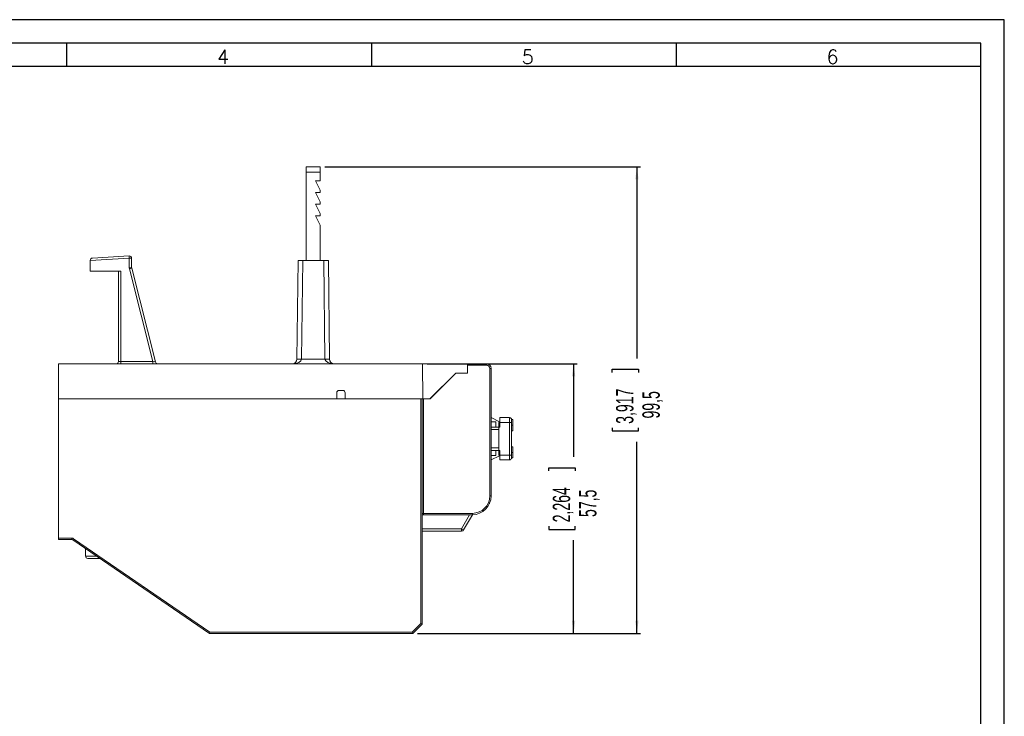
# Model space of a CAD drawing. Header units: millimetres. Extents: x 0 to 420, y 0 to 297.
# Tile 18 of 18: x 210 to 420, y 148 to 297. Entities that reach past the tile are written whole.
import ezdxf

# ---------------------------------------------------------------- set-up
doc = ezdxf.new("R2010")
doc.units = ezdxf.units.MM
doc.layers.add('FORMATO', color=7, linetype='Continuous')
doc.styles.add('SLDTEXTSTYLE0', font='ROMANS')
doc.styles.add('SLDTEXTSTYLE1', font='TXT', dxfattribs={"width": 0.605})
doc.styles.add('SLDTEXTSTYLE2', font='TXT', dxfattribs={"width": 0.569583})
doc.dimstyles.new('SLDDIMSTYLE0', dxfattribs={"dimtxt": 3.595646, "dimasz": 2.7, "dimexe": 0, "dimexo": 0.0625, "dimgap": 0.898912, "dimtad": 0, "dimrnd": 1e-09, "dimzin": 12, "dimdsep": 46, "dimtxsty": 'SLDTEXTSTYLE1', "dimsah": 1, "dimcen": 0.09, "dimadec": 0, "dimazin": 3, "dimtfac": 1, "dimtdec": 3, "dimtofl": 0, "dimtmove": 0, "dimatfit": 3, "dimfxl": 0, "dimfrac": 2, "dimtolj": 1, "dimtzin": 12, "dimarcsym": 0})

# ---------------------------------------------------------------- blocks, each defined once
blk = doc.blocks.new('SW_NOTE_0')
at = {"color": 0, "linetype": 'Continuous', "lineweight": 0, "attachment_point": 1, "rotation": 90}
for s, insert, char_height, style in [('Sujeito a alteração sem aviso prévio. As informações contidas são valores de referência.                                                           Los valores demostrados pueden ser cambiados sin aviso previo. La información és de referencia solamente.', (-1.71, 0), 1.32292, 'SLDTEXTSTYLE2'), ('The values shown are subject to change without prior notice. The information is for reference only.', (0.06, 0), 1.3229, 'SLDTEXTSTYLE1')]:
    blk.add_mtext(s, dxfattribs=dict(at, insert=insert, char_height=char_height, style=style))
blk = doc.blocks.new('_D_3')
at = {"layer": 'FORMATO'}
for p, q in [((296.91, 223.67), (328.89, 223.67)), ((328.14, 223.67), (328.14, 203.81)), ((322.88, 200.82), (322.88, 201.5)), ((322.88, 201.5), (328.47, 201.5)), ((328.47, 201.5), (328.47, 200.82)), ((322.88, 189.01), (322.88, 188.33)), ((328.47, 188.33), (328.47, 189.01)), ((322.88, 188.33), (328.47, 188.33)), ((328.14, 166.17), (328.14, 186.03)), ((294.84, 166.17), (328.89, 166.17))]:
    blk.add_line(p, q, dxfattribs=at)
for points in [[(328.14, 223.67), (327.79, 220.97), (328.49, 220.97)], [(328.14, 166.17), (328.49, 168.87), (327.79, 168.87)]]:
    blk.add_solid(points, dxfattribs=at)
at = {"layer": 'FORMATO', "char_height": 3.704, "attachment_point": 1, "rotation": 90, "style": 'SLDTEXTSTYLE1'}
for s, insert in [('2,264', (323.7, 189.85)), ('57,5', (329.31, 190.98))]:
    blk.add_mtext(s, dxfattribs=dict(at, insert=insert))
blk = doc.blocks.new('_D_4')
at = {"layer": 'FORMATO'}
for p, q in [((275.11, 265.67), (342.39, 265.67)), ((341.64, 265.67), (341.64, 224.81)), ((336.38, 221.82), (336.38, 222.5)), ((336.38, 222.5), (341.97, 222.5)), ((341.97, 222.5), (341.97, 221.82)), ((336.38, 210.01), (336.38, 209.33)), ((341.97, 209.33), (341.97, 210.01)), ((336.38, 209.33), (341.97, 209.33)), ((341.64, 166.17), (341.64, 207.03)), ((294.84, 166.17), (342.39, 166.17))]:
    blk.add_line(p, q, dxfattribs=at)
for points in [[(341.64, 265.67), (341.29, 262.97), (341.99, 262.97)], [(341.64, 166.17), (341.99, 168.87), (341.29, 168.87)]]:
    blk.add_solid(points, dxfattribs=at)
at = {"layer": 'FORMATO', "char_height": 3.704, "attachment_point": 1, "rotation": 90, "style": 'SLDTEXTSTYLE1'}
for s, insert in [('3,917', (337.2, 210.85)), ('99,5', (342.81, 211.98))]:
    blk.add_mtext(s, dxfattribs=dict(at, insert=insert))

msp = doc.modelspace()

# ---------------------------------------------------------------- linework, layer by layer
at = {"color": 7, "linetype": 'Continuous', "lineweight": 15}
for p, q in [((271.11, 265.667), (274.11, 265.667)), ((271.11, 264.467), (271.11, 265.667)), ((274.11, 265.667), (274.11, 264.467)), ((274.11, 264.467), (271.11, 264.467)), ((271.11, 264.467), (271.11, 245.667)), ((274.11, 262.667), (273.11, 262.667)), ((273.11, 262.667), (274.11, 260.667)), ((274.11, 264.467), (274.11, 262.667)), ((274.11, 260.667), (274.11, 260.167)), ((274.11, 260.167), (273.11, 260.167)), ((273.11, 260.167), (274.11, 258.167)), ((274.11, 257.667), (273.11, 257.667)), ((273.11, 257.667), (274.11, 255.667)), ((274.11, 258.167), (274.11, 257.667)), ((274.11, 255.167), (273.11, 255.167)), ((273.11, 255.167), (274.11, 253.167)), ((274.11, 255.667), (274.11, 255.167)), ((274.11, 253.167), (274.11, 245.667)), ((233.364, 246.132), (225.06, 245.671)), ((225.532, 246.193), (233.336, 246.627)), ((233.381, 244.129), (233.364, 246.132)), ((233.864, 246.132), (233.881, 244.129)), ((225.06, 245.671), (225.06, 245.694)), ((225.06, 243.367), (225.06, 245.671)), ((238.419, 224.163), (233.412, 243.891)), ((233.897, 244.01), (238.964, 224.044)), ((269.121, 224.656), (269.36, 245.667)), ((269.36, 245.667), (270.36, 245.667)), ((270.36, 245.667), (270.121, 224.656)), ((274.86, 245.667), (270.36, 245.667)), ((275.099, 224.656), (274.86, 245.667)), ((274.86, 245.667), (275.86, 245.667)), ((275.86, 245.667), (276.098, 224.656)), ((225.06, 243.367), (231.56, 243.367)), ((231.06, 224.167), (231.06, 243.367)), ((231.56, 243.367), (231.56, 224.163)), ((218.244, 216.167), (218.31, 223.667)), ((295.91, 223.667), (218.31, 223.667)), ((231.56, 223.667), (231.56, 224.163)), ((231.56, 224.163), (238.419, 224.163)), ((238.419, 224.163), (238.419, 223.667)), ((270.121, 224.656), (275.099, 224.656)), ((295.975, 216.167), (295.91, 223.667)), ((305.51, 223.667), (295.91, 223.667)), ((305.544, 223.667), (305.51, 223.667)), ((305.51, 221.667), (305.51, 223.667)), ((305.51, 222.967), (305.544, 222.967)), ((305.544, 223.667), (309.544, 223.667)), ((305.544, 223.367), (305.544, 223.667)), ((305.544, 221.667), (305.544, 223.367)), ((309.544, 223.367), (305.544, 223.367)), ((309.544, 223.367), (309.544, 223.667)), ((310.244, 195.467), (310.244, 222.667)), ((310.244, 222.667), (310.544, 222.667)), ((310.544, 222.667), (310.544, 195.467)), ((303.01, 221.667), (297.51, 216.167)), ((297.544, 216.167), (303.044, 221.667)), ((303.044, 221.667), (303.01, 221.667)), ((303.044, 221.667), (305.544, 221.667)), ((277.61, 217.467), (277.61, 216.167)), ((278.91, 217.967), (278.11, 217.967)), ((279.41, 217.467), (279.41, 216.167)), ((277.61, 216.167), (218.244, 216.167)), ((218.244, 186.467), (218.244, 216.167)), ((277.61, 216.167), (279.41, 216.167)), ((295.975, 216.167), (279.41, 216.167)), ((295.544, 168.291), (295.544, 216.167)), ((295.844, 216.167), (295.844, 168.167)), ((295.975, 216.167), (296.087, 216.167)), ((297.51, 216.167), (296.087, 216.167)), ((296.144, 216.167), (296.144, 191.767)), ((297.51, 216.167), (297.544, 216.167)), ((312.323, 211.277), (310.544, 212.167)), ((312.394, 212.167), (314.494, 212.167)), ((312.394, 211.167), (312.394, 212.167)), ((314.494, 212.167), (314.494, 211.167)), ((310.544, 211.267), (311.544, 211.267)), ((310.544, 210.167), (312.194, 210.167)), ((311.544, 211.267), (311.544, 210.167)), ((312.194, 211.167), (312.394, 211.167)), ((312.194, 210.167), (312.194, 211.167)), ((312.394, 210.167), (312.194, 210.167)), ((312.194, 210.167), (312.194, 205.167)), ((312.394, 211.167), (312.394, 210.167)), ((314.494, 211.167), (312.394, 211.167)), ((314.494, 204.167), (314.494, 211.167)), ((314.894, 211.167), (314.494, 211.167)), ((314.894, 211.167), (314.894, 211.767)), ((315.144, 211.767), (314.894, 211.767)), ((314.894, 211.167), (314.894, 204.167)), ((315.144, 210.567), (314.894, 210.567)), ((315.144, 211.767), (315.144, 210.567)), ((315.144, 209.367), (315.144, 210.567)), ((312.194, 209.629), (310.544, 209.629)), ((315.144, 209.367), (314.894, 209.367)), ((315.144, 209.352), (314.894, 209.352)), ((315.144, 205.967), (314.894, 205.967)), ((315.144, 204.767), (315.144, 205.967)), ((310.544, 205.705), (312.194, 205.705)), ((310.544, 205.167), (312.194, 205.167)), ((310.544, 204.067), (311.544, 204.067)), ((310.544, 203.167), (312.323, 204.057)), ((311.544, 205.167), (311.544, 204.067)), ((312.194, 205.167), (312.394, 205.167)), ((312.194, 204.167), (312.194, 205.167)), ((312.394, 204.167), (312.194, 204.167)), ((312.394, 205.167), (312.394, 204.167)), ((312.394, 204.167), (314.494, 204.167)), ((312.394, 203.167), (312.394, 204.167)), ((314.494, 204.167), (314.494, 203.167)), ((314.494, 204.167), (314.894, 204.167)), ((315.144, 204.767), (314.894, 204.767)), ((314.894, 203.567), (314.894, 204.167)), ((315.144, 204.767), (315.144, 203.567)), ((314.494, 203.167), (312.394, 203.167)), ((315.144, 203.567), (314.894, 203.567)), ((310.244, 195.467), (310.544, 195.467)), ((296.144, 191.767), (295.844, 191.767)), ((295.844, 191.467), (296.144, 191.467)), ((296.144, 191.767), (296.144, 191.467)), ((296.144, 191.767), (306.544, 191.767)), ((306.544, 191.467), (296.144, 191.467)), ((304.235, 188.467), (305.967, 191.467)), ((306.544, 191.467), (304.668, 188.217)), ((306.544, 191.767), (306.544, 191.467)), ((304.235, 187.967), (295.844, 187.967)), ((304.235, 188.467), (304.235, 187.967)), ((304.668, 188.217), (304.235, 188.467)), ((218.244, 186.467), (221.152, 186.467)), ((218.244, 186.167), (218.244, 186.467)), ((221.152, 186.167), (218.244, 186.167)), ((221.152, 186.167), (221.152, 186.467)), ((221.321, 186.115), (221.49, 186.362)), ((250.494, 166.167), (221.321, 186.115)), ((221.49, 186.362), (250.587, 166.467)), ((224.044, 184.252), (224.044, 182.667)), ((227.094, 182.167), (224.544, 182.167)), ((293.72, 166.467), (295.544, 168.291)), ((295.844, 168.167), (293.844, 166.167)), ((295.844, 168.167), (295.544, 168.291)), ((250.494, 166.167), (250.587, 166.467)), ((293.844, 166.167), (250.494, 166.167)), ((250.587, 166.467), (293.72, 166.467)), ((293.844, 166.167), (293.72, 166.467))]:
    msp.add_line(p, q, dxfattribs=at)
at = {"color": 8, "linetype": 'Continuous', "lineweight": 15}
for p, q in [((295.844, 188.467), (304.235, 188.467)), ((224.044, 182.667), (226.363, 182.667))]:
    msp.add_line(p, q, dxfattribs=at)
at = {"color": 7, "linetype": 'Continuous', "lineweight": 15, "flags": 128}
for points in [[(312.394, 211.232), (312.371, 211.249), (312.323, 211.277)], [(312.323, 204.057), (312.371, 204.085), (312.394, 204.102)]]:
    msp.add_lwpolyline(points, dxfattribs=at)
at = {"color": 7, "linetype": 'Continuous', "lineweight": 15}
for centre, radius, start, end in [((225.56, 245.694), 0.5, 93.17983, 180), ((233.364, 246.128), 0.5, 0.5, 93.17983), ((-21.454, 232.099), 255.204, 3.15217, 3.26345), ((233.614, 231.807), 14.327, 89.0002, 90.9998), ((233.631, 229.804), 14.327, 89.0002, 90.9998), ((234.381, 244.137), 1, 180.5, 194.24136), ((237.158, 229.636), 14.739, 102.78589, 104.72551), ((234.381, 244.133), 0.5, 180.5, 194.24136), ((230.56, 224.167), 0.5, 270, 0), ((239.449, 224.167), 0.5, 194.24136, 270), ((268.121, 224.667), 1, 270, 359.34894), ((269.621, 202.652), 22.009, 88.69833, 91.30167), ((275.599, 202.652), 22.009, 88.69833, 91.30167), ((277.098, 224.667), 1, 180.65106, 270), ((309.544, 222.667), 1, 0, 90), ((309.544, 222.667), 0.7, 0, 90), ((278.11, 217.467), 0.5, 90, 180), ((278.91, 217.467), 0.5, 0, 90), ((314.494, 211.767), 0.4, 0, 90), ((314.494, 203.567), 0.4, 270, 0), ((306.544, 195.467), 3.7, 270, 0), ((306.544, 195.467), 4, 270, 0), ((304.235, 188.467), 0.5, 270, 330), ((221.152, 185.867), 0.6, 55.63721, 90), ((221.152, 185.867), 0.3, 55.63721, 90), ((224.544, 182.667), 0.5, 180, 270)]:
    msp.add_arc(centre, radius, start, end, dxfattribs=at)
for centre, major_axis, ratio, start_param, end_param in [((231.56, 224.167), (0.5, 0), 0.0087265, 3.1415927, 4.712389), ((238.417, 224.167), (0.547, -0.123), 0.0067253, 4.7179498, 6.2865994), ((268.121, 224.667), (2, 0), 0.5, 4.712389, 6.2718222), ((277.098, 224.667), (2, 0), 0.5, 3.1529558, 4.712389)]:
    msp.add_ellipse(centre, major_axis=major_axis, ratio=ratio, start_param=start_param, end_param=end_param, dxfattribs=at)
msp.add_open_spline([(310.173, 193.784), (310.173, 193.784), (310.174, 193.786), (310.182, 193.801), (310.195, 193.832), (310.199, 193.842)], degree=3, knots=[0, 0, 0, 0, 0.1447419, 0.7198884, 1, 1, 1, 1], dxfattribs=at)
at = {"layer": 'FORMATO'}
for p, q in [((420, 297), (0, 297)), ((420, 0), (420, 297)), ((415, 292), (25, 292)), ((220, 292), (220, 287)), ((285, 292), (285, 287)), ((350, 292), (350, 287)), ((415, 287), (415, 292)), ((415, 287), (25, 287)), ((415, 5), (415, 287))]:
    msp.add_line(p, q, dxfattribs=at)

# ---------------------------------------------------------------- block references
at = {"color": 7, "linetype": 'Continuous', "lineweight": 0}
msp.add_blockref('SW_NOTE_0', (417.595, 12.311), dxfattribs=at)

# ---------------------------------------------------------------- texts
at = {"layer": 'FORMATO', "char_height": 3, "attachment_point": 2, "style": 'SLDTEXTSTYLE0'}
for s, insert in [('4', (253.354, 290.597)), ('5', (318.354, 290.597)), ('6', (383.354, 290.597))]:
    msp.add_mtext(s, dxfattribs=dict(at, insert=insert))

# ---------------------------------------------------------------- dimensions: what is measured, and where the dimension line sits
at = {"layer": 'FORMATO'}
for base, p1, p2, picture, middle in [((341.644, 265.667), (293.844, 166.167), (274.11, 265.667), '_D_4', (341.644, 215.917)), ((328.144, 166.167), (295.91, 223.667), (293.844, 166.167), '_D_3', (328.144, 194.917))]:
    dim = msp.add_linear_dim(base=base, p1=p1, p2=p2, angle=90, dimstyle='SLDDIMSTYLE0', dxfattribs=at)
    dim.commit()
    dim.dimension.update_dxf_attribs({"geometry": picture, "text_midpoint": middle, "dimtype": 160})

doc.saveas('drawing.dxf')
